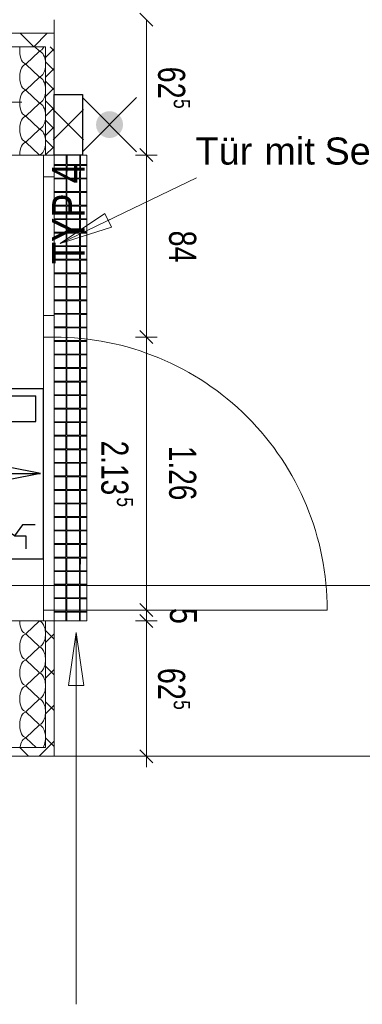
# Model space of a CAD drawing. Extents: x 1101 to 1942, y 41 to 882.
# Tile 16 of 113: x 1474 to 1506, y 99 to 189. Entities that reach past the tile are written whole.
import ezdxf
from ezdxf.lldxf.tags import DXFTag

# ---------------------------------------------------------------- set-up
doc = ezdxf.new("R2010")
doc.units = 0
doc.layers.get('0').update_dxf_attribs({"lineweight": 13})
for name, color, linetype, lineweight in [('Axen', 7, 'Continuous', 25), ('Beschriftung', 7, 'Continuous', 25), ('BI_X_Geometrie', 7, 'Continuous', 13), ('Boden', 7, 'Continuous', 25), ('Fullfläche', 7, 'Continuous', 25), ('Maßlinien', 7, 'Continuous', 25), ('Türen-A03CP7E11H', 7, 'Continuous', 25), ('Wände', 7, 'Continuous', 25)]:
    doc.layers.add(name, color=color, linetype=linetype, lineweight=lineweight)
doc.layers.add('BI_E_Licht', color=7, linetype='Continuous', lineweight=25, true_color=0xff6600)
doc.layers.add('BI_E_Sicherheitsleuchten', color=3, linetype='Continuous', lineweight=25, true_color=0x00ff00)
doc.styles.get("Standard").update_dxf_attribs({"font": 'arial.ttf'})
tags = doc.linetypes.add('ALL_S25', pattern=[0.001, 0, -0.001]).pattern_tags.tags
tags[6:7] = [DXFTag(74, 4), DXFTag(75, 0), DXFTag(340, '0'), DXFTag(46, 1.0), DXFTag(50, 0.0), DXFTag(44, 0.0), DXFTag(45, 0.0)]
tags[4:5] = [DXFTag(74, 4), DXFTag(75, 0), DXFTag(340, '0'), DXFTag(46, 1.0), DXFTag(50, 0.0), DXFTag(44, 0.0), DXFTag(45, 0.0)]
tags = doc.linetypes.add('PUNKT2_S9-A03CP7E21H', pattern=[0.001, 0, -0.001]).pattern_tags.tags
tags[6:7] = [DXFTag(74, 4), DXFTag(75, 0), DXFTag(340, '0'), DXFTag(46, 1.0), DXFTag(50, 0.0), DXFTag(44, 0.0), DXFTag(45, 0.0)]
tags[4:5] = [DXFTag(74, 4), DXFTag(75, 0), DXFTag(340, '0'), DXFTag(46, 1.0), DXFTag(50, 0.0), DXFTag(44, 0.0), DXFTag(45, 0.0)]

# ---------------------------------------------------------------- blocks, each defined once
blk = doc.blocks.new('Referenz-A03CP7E41H', base_point=(1127.794, 89.807))
at = {"layer": 'Axen', "color": 0, "linetype": 'ALL_S25', "lineweight": -2, "ltscale": 0.13}
blk.add_line((1661.783, 121.449), (1222.273, 121.449), dxfattribs=at)
at = {"layer": 'Beschriftung', "color": 0, "lineweight": -2}
for p, q in [((1478.054, 168.79), (1490.637, 174.855)), ((1478.054, 168.79), (1482.164, 171.548)), ((1478.054, 168.79), (1482.164, 171.548)), ((1482.164, 171.548), (1482.772, 170.287)), ((1482.164, 171.548), (1482.772, 170.287)), ((1482.468, 170.918), (1482.783, 171.07)), ((1482.772, 170.287), (1478.054, 168.79)), ((1482.772, 170.287), (1478.054, 168.79)), ((1478.823, 127.967), (1479.523, 132.867)), ((1478.823, 127.967), (1479.523, 132.867)), ((1479.523, 132.867), (1480.223, 127.967)), ((1479.523, 132.867), (1479.523, 98.548)), ((1479.523, 132.867), (1480.223, 127.967)), ((1480.223, 127.967), (1478.823, 127.967)), ((1480.223, 127.967), (1478.823, 127.967)), ((1479.523, 127.967), (1479.523, 127.617))]:
    blk.add_line(p, q, dxfattribs=at)
at = {"layer": 'Boden', "color": 0, "lineweight": -2}
for p, q in [((1480.498, 176.949), (1477.498, 176.949)), ((1477.498, 176.949), (1477.498, 133.949)), ((1478.591, 176.077), (1478.591, 176.949)), ((1478.671, 176.949), (1478.671, 176.077)), ((1479.841, 176.076), (1479.841, 176.949)), ((1479.921, 176.949), (1479.921, 176.076)), ((1480.498, 133.949), (1480.498, 176.949)), ((1477.498, 176.077), (1478.591, 176.077)), ((1478.591, 175.997), (1477.498, 175.997)), ((1478.59, 174.827), (1478.591, 175.997)), ((1478.671, 175.997), (1478.67, 174.827)), ((1478.671, 176.077), (1479.841, 176.076)), ((1479.841, 175.996), (1478.671, 175.997)), ((1479.84, 174.826), (1479.841, 175.996)), ((1479.921, 175.996), (1479.92, 174.826)), ((1479.921, 176.076), (1480.498, 176.076)), ((1480.498, 175.996), (1479.921, 175.996)), ((1477.498, 174.827), (1478.59, 174.827)), ((1478.59, 174.747), (1477.498, 174.747)), ((1478.589, 173.577), (1478.59, 174.747)), ((1478.67, 174.747), (1478.669, 173.577)), ((1478.67, 174.827), (1479.84, 174.826)), ((1479.84, 174.746), (1478.67, 174.747)), ((1479.839, 173.576), (1479.84, 174.746)), ((1479.92, 174.746), (1479.919, 173.576)), ((1479.92, 174.826), (1480.498, 174.826)), ((1480.498, 174.746), (1479.92, 174.746)), ((1477.498, 173.577), (1478.589, 173.577)), ((1478.589, 173.497), (1477.498, 173.497)), ((1478.589, 172.327), (1478.589, 173.497)), ((1478.669, 173.577), (1479.839, 173.576)), ((1479.839, 173.496), (1478.669, 173.497)), ((1478.669, 173.497), (1478.669, 172.327)), ((1479.839, 172.326), (1479.839, 173.496)), ((1479.919, 173.576), (1480.498, 173.576)), ((1480.498, 173.496), (1479.919, 173.496)), ((1479.919, 173.496), (1479.919, 172.326)), ((1477.498, 172.327), (1478.589, 172.327)), ((1478.589, 172.247), (1477.498, 172.247)), ((1478.588, 171.077), (1478.589, 172.247)), ((1478.669, 172.247), (1478.668, 171.077)), ((1478.669, 172.327), (1479.839, 172.326)), ((1479.839, 172.246), (1478.669, 172.247)), ((1479.838, 171.076), (1479.839, 172.246)), ((1479.919, 172.246), (1479.918, 171.076)), ((1479.919, 172.326), (1480.498, 172.326)), ((1480.498, 172.246), (1479.919, 172.246)), ((1477.498, 171.077), (1478.588, 171.077)), ((1478.588, 170.997), (1477.498, 170.997)), ((1478.587, 169.827), (1478.588, 170.997)), ((1478.668, 171.077), (1479.838, 171.076)), ((1479.838, 170.996), (1478.668, 170.997)), ((1478.668, 170.997), (1478.668, 169.827)), ((1479.837, 169.826), (1479.838, 170.996)), ((1479.918, 171.076), (1480.498, 171.076)), ((1480.498, 170.996), (1479.918, 170.996)), ((1479.918, 170.996), (1479.918, 169.826)), ((1477.498, 169.827), (1478.587, 169.827)), ((1478.587, 169.747), (1477.498, 169.747)), ((1478.587, 168.577), (1478.587, 169.747)), ((1479.837, 169.746), (1478.667, 169.747)), ((1478.667, 169.747), (1478.667, 168.577)), ((1478.668, 169.827), (1479.837, 169.826)), ((1479.837, 168.576), (1479.837, 169.746)), ((1480.498, 169.746), (1479.917, 169.746)), ((1479.917, 169.746), (1479.917, 168.576)), ((1479.918, 169.826), (1480.498, 169.826)), ((1477.498, 168.577), (1478.587, 168.577)), ((1478.587, 168.497), (1477.498, 168.497)), ((1478.586, 167.327), (1478.587, 168.497)), ((1478.667, 168.497), (1478.666, 167.327)), ((1478.667, 168.577), (1479.837, 168.576)), ((1479.837, 168.496), (1478.667, 168.497)), ((1479.836, 167.326), (1479.837, 168.496)), ((1479.917, 168.496), (1479.916, 167.326)), ((1479.917, 168.576), (1480.498, 168.576)), ((1480.498, 168.496), (1479.917, 168.496)), ((1477.498, 167.327), (1478.586, 167.327)), ((1478.666, 167.327), (1479.836, 167.326)), ((1479.916, 167.326), (1480.498, 167.326)), ((1478.586, 167.247), (1477.498, 167.247)), ((1478.586, 166.077), (1478.586, 167.247)), ((1479.836, 167.246), (1478.666, 167.247)), ((1478.666, 167.247), (1478.666, 166.077)), ((1479.836, 166.076), (1479.836, 167.246)), ((1480.498, 167.246), (1479.916, 167.246)), ((1479.916, 167.246), (1479.916, 166.076)), ((1477.498, 166.077), (1478.586, 166.077)), ((1478.586, 165.997), (1477.498, 165.997)), ((1478.585, 164.827), (1478.586, 165.997)), ((1478.666, 165.997), (1478.665, 164.827)), ((1478.666, 166.077), (1479.836, 166.076)), ((1479.836, 165.996), (1478.666, 165.997)), ((1479.835, 164.826), (1479.836, 165.996)), ((1480.498, 165.996), (1479.915, 165.996)), ((1479.915, 165.996), (1479.915, 164.826)), ((1479.916, 166.076), (1480.498, 166.076)), ((1477.498, 164.827), (1478.585, 164.827)), ((1478.585, 164.747), (1477.498, 164.747)), ((1478.584, 163.577), (1478.585, 164.747)), ((1478.665, 164.747), (1478.664, 163.577)), ((1478.665, 164.827), (1479.835, 164.826)), ((1479.835, 164.746), (1478.665, 164.747)), ((1479.834, 163.576), (1479.835, 164.746)), ((1479.915, 164.746), (1479.914, 163.576)), ((1479.915, 164.826), (1480.498, 164.826)), ((1480.498, 164.746), (1479.915, 164.746)), ((1477.498, 163.577), (1478.584, 163.577)), ((1478.584, 163.497), (1477.498, 163.497)), ((1478.584, 162.327), (1478.584, 163.497)), ((1478.664, 163.577), (1479.834, 163.576)), ((1479.834, 163.496), (1478.664, 163.497)), ((1478.664, 163.497), (1478.664, 162.327)), ((1479.834, 162.326), (1479.834, 163.496)), ((1479.914, 163.576), (1480.498, 163.576)), ((1480.498, 163.496), (1479.914, 163.496)), ((1479.914, 163.496), (1479.914, 162.326)), ((1477.498, 162.327), (1478.584, 162.327)), ((1478.584, 162.247), (1477.498, 162.247)), ((1478.583, 161.077), (1478.584, 162.247)), ((1478.664, 162.247), (1478.663, 161.077)), ((1478.664, 162.327), (1479.834, 162.326)), ((1479.834, 162.246), (1478.664, 162.247)), ((1479.833, 161.076), (1479.834, 162.246)), ((1479.914, 162.246), (1479.913, 161.076)), ((1479.914, 162.326), (1480.498, 162.326)), ((1480.498, 162.246), (1479.914, 162.246)), ((1477.498, 161.077), (1478.583, 161.077)), ((1478.583, 160.997), (1477.498, 160.997)), ((1478.582, 159.827), (1478.583, 160.997)), ((1478.663, 160.997), (1478.662, 159.827)), ((1478.663, 161.077), (1479.833, 161.076)), ((1479.833, 160.996), (1478.663, 160.997)), ((1479.832, 159.826), (1479.833, 160.996)), ((1479.913, 160.996), (1479.912, 159.826)), ((1479.913, 161.076), (1480.498, 161.076)), ((1480.498, 160.996), (1479.913, 160.996)), ((1477.498, 159.827), (1478.582, 159.827)), ((1478.582, 159.747), (1477.498, 159.747)), ((1478.582, 158.577), (1478.582, 159.747)), ((1478.662, 159.827), (1479.832, 159.826)), ((1479.832, 159.746), (1478.662, 159.747)), ((1478.662, 159.747), (1478.662, 158.577)), ((1479.832, 158.576), (1479.832, 159.746)), ((1479.912, 159.826), (1480.498, 159.826)), ((1480.498, 159.746), (1479.912, 159.746)), ((1479.912, 159.746), (1479.912, 158.576)), ((1477.498, 158.577), (1478.582, 158.577)), ((1478.582, 158.497), (1477.498, 158.497)), ((1478.581, 157.327), (1478.582, 158.497)), ((1478.662, 158.497), (1478.661, 157.327)), ((1478.662, 158.577), (1479.832, 158.576)), ((1479.832, 158.496), (1478.662, 158.497)), ((1479.831, 157.326), (1479.832, 158.496)), ((1479.912, 158.496), (1479.911, 157.326)), ((1479.912, 158.576), (1480.498, 158.576)), ((1480.498, 158.496), (1479.912, 158.496)), ((1477.498, 157.327), (1478.581, 157.327)), ((1478.661, 157.327), (1479.831, 157.326)), ((1479.911, 157.326), (1480.498, 157.326)), ((1478.581, 157.247), (1477.498, 157.247)), ((1478.58, 156.077), (1478.581, 157.247)), ((1478.661, 157.247), (1478.66, 156.077)), ((1479.831, 157.246), (1478.661, 157.247)), ((1479.83, 156.076), (1479.831, 157.246)), ((1479.911, 157.246), (1479.91, 156.076)), ((1480.498, 157.246), (1479.911, 157.246)), ((1477.498, 156.077), (1478.58, 156.077)), ((1478.58, 155.997), (1477.498, 155.997)), ((1478.58, 154.827), (1478.58, 155.997)), ((1478.66, 156.077), (1479.83, 156.076)), ((1479.83, 155.996), (1478.66, 155.997)), ((1478.66, 155.997), (1478.66, 154.827)), ((1479.83, 154.826), (1479.83, 155.996)), ((1479.91, 156.076), (1480.498, 156.076)), ((1480.498, 155.996), (1479.91, 155.996)), ((1479.91, 155.996), (1479.91, 154.826)), ((1477.498, 154.827), (1478.58, 154.827)), ((1478.58, 154.747), (1477.498, 154.747)), ((1478.579, 153.577), (1478.58, 154.747)), ((1478.66, 154.747), (1478.659, 153.577)), ((1478.66, 154.827), (1479.83, 154.826)), ((1479.83, 154.746), (1478.66, 154.747)), ((1479.829, 153.576), (1479.83, 154.746)), ((1479.91, 154.746), (1479.909, 153.576)), ((1479.91, 154.826), (1480.498, 154.826)), ((1480.498, 154.746), (1479.91, 154.746)), ((1477.498, 153.577), (1478.579, 153.577)), ((1478.579, 153.497), (1477.498, 153.497)), ((1478.579, 152.327), (1478.579, 153.497)), ((1478.659, 153.577), (1479.829, 153.576)), ((1479.829, 153.496), (1478.659, 153.497)), ((1478.659, 153.497), (1478.659, 152.327)), ((1479.829, 152.326), (1479.829, 153.496)), ((1479.909, 153.496), (1479.908, 152.326)), ((1479.909, 153.576), (1480.498, 153.576)), ((1480.498, 153.496), (1479.909, 153.496)), ((1477.498, 152.327), (1478.579, 152.327)), ((1478.578, 152.247), (1477.498, 152.247)), ((1478.578, 151.077), (1478.578, 152.247)), ((1479.828, 152.246), (1478.658, 152.247)), ((1478.658, 152.247), (1478.658, 151.077)), ((1478.659, 152.327), (1479.829, 152.326)), ((1479.828, 151.076), (1479.828, 152.246)), ((1479.908, 152.326), (1480.498, 152.326)), ((1480.498, 152.246), (1479.908, 152.246)), ((1479.908, 152.246), (1479.908, 151.076)), ((1477.498, 151.077), (1478.578, 151.077)), ((1478.578, 150.997), (1477.498, 150.997)), ((1478.577, 149.827), (1478.578, 150.997)), ((1478.658, 150.997), (1478.657, 149.827)), ((1478.658, 151.077), (1479.828, 151.076)), ((1479.828, 150.996), (1478.658, 150.997)), ((1479.827, 149.826), (1479.828, 150.996)), ((1479.908, 150.996), (1479.907, 149.826)), ((1479.908, 151.076), (1480.498, 151.076)), ((1480.498, 150.996), (1479.908, 150.996)), ((1477.498, 149.827), (1478.577, 149.827)), ((1478.577, 149.747), (1477.498, 149.747)), ((1478.577, 148.577), (1478.577, 149.747)), ((1478.657, 149.827), (1479.827, 149.826)), ((1479.827, 149.746), (1478.657, 149.747)), ((1478.657, 149.747), (1478.657, 148.577)), ((1479.827, 148.576), (1479.827, 149.746)), ((1479.907, 149.826), (1480.498, 149.826)), ((1480.498, 149.746), (1479.907, 149.746)), ((1479.907, 149.746), (1479.907, 148.576)), ((1477.498, 148.577), (1478.577, 148.577)), ((1478.577, 148.497), (1477.498, 148.497)), ((1478.576, 147.327), (1478.577, 148.497)), ((1478.657, 148.497), (1478.656, 147.327)), ((1478.657, 148.577), (1479.827, 148.576)), ((1479.827, 148.496), (1478.657, 148.497)), ((1479.826, 147.326), (1479.827, 148.496)), ((1479.907, 148.496), (1479.906, 147.326)), ((1479.907, 148.576), (1480.498, 148.576)), ((1480.498, 148.496), (1479.907, 148.496)), ((1477.498, 147.327), (1478.576, 147.327)), ((1478.656, 147.327), (1479.826, 147.326)), ((1479.906, 147.326), (1480.498, 147.326)), ((1478.576, 147.247), (1477.498, 147.247)), ((1478.575, 146.077), (1478.576, 147.247)), ((1478.656, 147.247), (1478.655, 146.077)), ((1479.826, 147.246), (1478.656, 147.247)), ((1479.825, 146.076), (1479.826, 147.246)), ((1479.906, 147.246), (1479.905, 146.076)), ((1480.498, 147.246), (1479.906, 147.246)), ((1477.498, 146.077), (1478.575, 146.077)), ((1478.575, 145.997), (1477.498, 145.997)), ((1478.575, 144.827), (1478.575, 145.997)), ((1478.655, 146.077), (1479.825, 146.076)), ((1479.825, 145.996), (1478.655, 145.997)), ((1478.655, 145.997), (1478.655, 144.827)), ((1479.825, 144.826), (1479.825, 145.996)), ((1479.905, 146.076), (1480.498, 146.076)), ((1480.498, 145.996), (1479.905, 145.996)), ((1479.905, 145.996), (1479.905, 144.826)), ((1477.498, 144.827), (1478.575, 144.827)), ((1478.575, 144.747), (1477.498, 144.747)), ((1478.574, 143.577), (1478.575, 144.747)), ((1478.655, 144.747), (1478.654, 143.577)), ((1478.655, 144.827), (1479.825, 144.826)), ((1479.825, 144.746), (1478.655, 144.747)), ((1479.824, 143.576), (1479.825, 144.746)), ((1479.905, 144.746), (1479.904, 143.576)), ((1479.905, 144.826), (1480.498, 144.826)), ((1480.498, 144.746), (1479.905, 144.746)), ((1477.498, 143.577), (1478.574, 143.577)), ((1478.574, 143.497), (1477.498, 143.497)), ((1478.573, 142.327), (1478.574, 143.497)), ((1478.654, 143.497), (1478.653, 142.327)), ((1478.654, 143.577), (1479.824, 143.576)), ((1479.824, 143.496), (1478.654, 143.497)), ((1479.823, 142.326), (1479.824, 143.496)), ((1479.904, 143.496), (1479.903, 142.326)), ((1479.904, 143.576), (1480.498, 143.576)), ((1480.498, 143.496), (1479.904, 143.496)), ((1477.498, 142.327), (1478.573, 142.327)), ((1478.573, 142.247), (1477.498, 142.247)), ((1478.573, 141.077), (1478.573, 142.247)), ((1478.653, 142.327), (1479.823, 142.326)), ((1479.823, 142.246), (1478.653, 142.247)), ((1478.653, 142.247), (1478.653, 141.077)), ((1479.823, 141.076), (1479.823, 142.246)), ((1479.903, 142.326), (1480.498, 142.326)), ((1480.498, 142.246), (1479.903, 142.246)), ((1479.903, 142.246), (1479.903, 141.076)), ((1477.498, 141.077), (1478.573, 141.077)), ((1478.573, 140.997), (1477.498, 140.997)), ((1478.572, 139.827), (1478.573, 140.997)), ((1478.653, 140.997), (1478.652, 139.827)), ((1478.653, 141.077), (1479.823, 141.076)), ((1479.823, 140.996), (1478.653, 140.997)), ((1479.822, 139.826), (1479.823, 140.996)), ((1479.903, 140.996), (1479.902, 139.826)), ((1479.903, 141.076), (1480.498, 141.076)), ((1480.498, 140.996), (1479.903, 140.996)), ((1477.498, 139.827), (1478.572, 139.827)), ((1478.572, 139.747), (1477.498, 139.747)), ((1478.571, 138.577), (1478.572, 139.747)), ((1478.652, 139.747), (1478.651, 138.577)), ((1478.652, 139.827), (1479.822, 139.826)), ((1479.822, 139.746), (1478.652, 139.747)), ((1479.821, 138.576), (1479.822, 139.746)), ((1479.902, 139.746), (1479.901, 138.576)), ((1479.902, 139.826), (1480.498, 139.826)), ((1480.498, 139.746), (1479.902, 139.746)), ((1477.498, 138.577), (1478.571, 138.577)), ((1478.571, 138.497), (1477.498, 138.497)), ((1478.571, 137.327), (1478.571, 138.497)), ((1478.651, 138.577), (1479.821, 138.576)), ((1479.821, 138.496), (1478.651, 138.497)), ((1478.651, 138.497), (1478.651, 137.327)), ((1479.821, 137.326), (1479.821, 138.496)), ((1479.901, 138.576), (1480.498, 138.576)), ((1480.498, 138.496), (1479.901, 138.496)), ((1479.901, 138.496), (1479.901, 137.326)), ((1477.498, 137.327), (1478.571, 137.327)), ((1478.651, 137.327), (1479.821, 137.326)), ((1479.901, 137.326), (1480.498, 137.326)), ((1478.571, 137.247), (1477.498, 137.247)), ((1478.57, 136.077), (1478.571, 137.247)), ((1478.651, 137.247), (1478.65, 136.077)), ((1479.821, 137.246), (1478.651, 137.247)), ((1479.82, 136.076), (1479.821, 137.246)), ((1479.901, 137.246), (1479.9, 136.076)), ((1480.498, 137.246), (1479.901, 137.246)), ((1477.498, 136.077), (1478.57, 136.077)), ((1478.57, 135.997), (1477.498, 135.997)), ((1478.57, 134.827), (1478.57, 135.997)), ((1478.65, 136.077), (1479.82, 136.076)), ((1479.82, 135.996), (1478.65, 135.997)), ((1478.65, 135.997), (1478.65, 134.827)), ((1479.82, 134.826), (1479.82, 135.996)), ((1479.9, 136.076), (1480.498, 136.076)), ((1480.498, 135.996), (1479.9, 135.996)), ((1479.9, 135.996), (1479.9, 134.826)), ((1477.498, 134.827), (1478.57, 134.827)), ((1478.569, 134.747), (1477.498, 134.747)), ((1478.569, 133.949), (1478.569, 134.747)), ((1479.819, 134.746), (1478.649, 134.747)), ((1478.649, 134.747), (1478.649, 133.949)), ((1478.65, 134.827), (1479.82, 134.826)), ((1479.819, 133.949), (1479.819, 134.746)), ((1479.9, 134.746), (1479.899, 133.949)), ((1479.9, 134.826), (1480.498, 134.826)), ((1480.498, 134.746), (1479.9, 134.746)), ((1477.498, 133.949), (1480.498, 133.949))]:
    blk.add_line(p, q, dxfattribs=at)
at = {"layer": 'Fullfläche', "color": 0, "lineweight": -2}
for p, q in [((1475.595, 186.957), (1474.354, 188.198)), ((1475.601, 186.957), (1476.841, 188.198)), ((1474.898, 185.373), (1476.098, 186.525)), ((1475.59, 186.948), (1475.595, 186.953)), ((1475.606, 186.948), (1475.601, 186.953)), ((1476.098, 186.573), (1475.706, 186.949)), ((1477.398, 186.655), (1476.698, 185.956)), ((1477.398, 186.659), (1477.108, 186.949)), ((1477.498, 186.757), (1477.4, 186.659)), ((1477.498, 186.557), (1477.4, 186.655)), ((1477.398, 184.858), (1476.698, 185.558)), ((1476.098, 184.173), (1474.898, 185.325)), ((1477.398, 184.855), (1476.698, 184.156)), ((1477.498, 184.957), (1477.4, 184.858)), ((1477.498, 184.757), (1477.4, 184.855)), ((1474.898, 182.973), (1476.098, 184.125)), ((1477.398, 183.058), (1476.698, 183.758)), ((1476.098, 181.773), (1474.898, 182.925)), ((1477.398, 183.055), (1476.698, 182.356)), ((1477.498, 183.157), (1477.4, 183.058)), ((1477.498, 182.957), (1477.4, 183.055)), ((1477.398, 181.259), (1476.698, 181.958)), ((1474.898, 180.573), (1476.098, 181.725)), ((1477.398, 181.255), (1476.698, 180.556)), ((1477.498, 181.357), (1477.4, 181.259)), ((1477.498, 181.157), (1477.4, 181.255)), ((1476.098, 179.373), (1474.898, 180.525)), ((1477.398, 179.459), (1476.698, 180.158)), ((1474.898, 178.173), (1476.098, 179.325)), ((1477.398, 179.455), (1476.698, 178.756)), ((1477.498, 179.557), (1477.4, 179.459)), ((1477.498, 179.357), (1477.4, 179.455)), ((1477.398, 177.659), (1476.698, 178.358)), ((1476.098, 176.973), (1474.898, 178.125)), ((1477.398, 177.655), (1476.698, 176.956)), ((1477.498, 177.757), (1477.4, 177.659)), ((1477.498, 177.557), (1477.4, 177.655)), ((1476.098, 133.925), (1474.898, 132.773)), ((1474.898, 132.725), (1476.098, 131.573)), ((1477.498, 132.259), (1476.698, 133.058)), ((1477.498, 132.754), (1476.698, 131.955)), ((1476.098, 131.525), (1474.898, 130.373)), ((1474.898, 130.325), (1476.098, 129.173)), ((1476.098, 129.125), (1474.898, 127.973)), ((1477.498, 128.959), (1476.698, 129.758)), ((1477.498, 129.454), (1476.698, 128.655)), ((1474.898, 127.925), (1476.098, 126.773)), ((1476.098, 126.725), (1474.898, 125.573)), ((1477.498, 125.659), (1476.698, 126.458)), ((1474.898, 125.525), (1476.098, 124.373)), ((1477.498, 126.154), (1476.698, 125.355)), ((1476.098, 124.325), (1474.898, 123.173)), ((1474.898, 123.125), (1475.81, 122.249)), ((1477.498, 122.854), (1476.091, 121.449)), ((1477.498, 122.359), (1476.698, 123.158)), ((1475.109, 121.449), (1474.308, 122.249))]:
    blk.add_line(p, q, dxfattribs=at)
for centre, major_axis, start_param, end_param in [((1474.898, 186.549), (0, 1.176), 1.223713, 1.570796), ((1474.898, 186.549), (0, 1.176), 1.570796, 3.141593), ((1476.098, 187.749), (0, 1.176), 3.141593, 3.964269), ((1476.098, 185.349), (0, 1.176), 3.141593, 6.283185), ((1474.898, 184.149), (0, 1.176), 0, 1.570796), ((1474.898, 184.149), (0, 1.176), 1.570796, 3.141593), ((1476.098, 182.949), (0, 1.176), 3.141593, 6.283185), ((1474.898, 181.749), (0, 1.176), 0, 1.570796), ((1474.898, 181.749), (0, 1.176), 1.570796, 3.141593), ((1476.098, 180.549), (0, 1.176), 3.141593, 6.283185), ((1474.898, 179.349), (0, 1.176), 0, 1.570796), ((1474.898, 179.349), (0, 1.176), 1.570796, 3.141593), ((1476.098, 178.149), (0, 1.176), 3.141593, 6.283185), ((1474.898, 176.949), (0, 1.176), 0, 1.570796), ((1474.898, 133.949), (0, -1.176), 4.712389, 6.283185), ((1476.098, 132.749), (0, -1.176), 0, 3.141593), ((1474.898, 131.549), (0, -1.176), 3.141593, 4.712389), ((1474.898, 131.549), (0, -1.176), 4.712389, 6.283185), ((1476.098, 130.349), (0, -1.176), 0, 3.141593), ((1474.898, 129.149), (0, -1.176), 3.141593, 4.712389), ((1474.898, 129.149), (0, -1.176), 4.712389, 6.283185), ((1476.098, 127.949), (0, -1.176), 0, 3.141593), ((1474.898, 126.749), (0, -1.176), 3.141593, 4.712389), ((1474.898, 126.749), (0, -1.176), 4.712389, 6.283185), ((1476.098, 125.549), (0, -1.176), 0, 3.141593), ((1474.898, 124.349), (0, -1.176), 3.141593, 4.712389), ((1474.898, 124.349), (0, -1.176), 4.712389, 6.283185), ((1476.098, 123.149), (0, -1.176), 0.699324, 3.141593), ((1474.898, 121.949), (0, -1.176), 3.141593, 4.454389)]:
    blk.add_ellipse(centre, major_axis=major_axis, ratio=0.5, start_param=start_param, end_param=end_param, dxfattribs=at)
at = {"layer": 'Maßlinien', "color": 0, "lineweight": -2}
for p, q in [((1486.598, 188.849), (1485.398, 190.049)), ((1485.998, 176.949), (1485.998, 189.449)), ((1473.498, 181.822), (1474.498, 181.822)), ((1486.598, 176.349), (1485.398, 177.549)), ((1485.998, 176.949), (1484.998, 176.949)), ((1485.998, 176.949), (1486.998, 176.949)), ((1485.998, 160.149), (1485.998, 176.949)), ((1485.998, 160.149), (1484.998, 160.149)), ((1486.598, 159.549), (1485.398, 160.749)), ((1485.998, 160.149), (1486.998, 160.149)), ((1485.998, 134.949), (1485.998, 160.149)), ((1486.598, 134.349), (1485.398, 135.549)), ((1485.998, 134.949), (1484.998, 134.949)), ((1486.598, 133.349), (1485.398, 134.549)), ((1485.998, 134.949), (1486.998, 134.949)), ((1485.998, 134.057), (1485.998, 134.949)), ((1485.998, 133.949), (1484.998, 133.949)), ((1485.998, 133.949), (1485.998, 134.057)), ((1485.998, 133.949), (1486.998, 133.949)), ((1485.998, 133.418), (1485.998, 133.949)), ((1485.998, 121.449), (1485.998, 133.418)), ((1486.598, 120.849), (1485.398, 122.049)), ((1485.998, 121.449), (1484.998, 121.449)), ((1485.998, 121.449), (1486.998, 121.449)), ((1485.998, 121.449), (1485.998, 120.449))]:
    blk.add_line(p, q, dxfattribs=at)
at = {"layer": 'Türen-A03CP7E11H', "color": 0, "lineweight": -2}
for p, q in [((1476.498, 176.949), (1476.498, 160.149)), ((1477.498, 160.149), (1477.498, 176.949)), ((1477.498, 174.949), (1476.498, 174.949)), ((1476.498, 162.149), (1477.498, 162.149)), ((1477.498, 160.149), (1476.498, 160.149)), ((1477.498, 134.949), (1476.498, 134.949)), ((1476.498, 134.949), (1476.498, 133.949)), ((1477.498, 134.949), (1502.698, 134.949)), ((1477.498, 133.949), (1477.498, 134.949))]:
    blk.add_line(p, q, dxfattribs=at)
at = {"layer": 'Türen-A03CP7E11H', "color": 0, "linetype": 'PUNKT2_S9-A03CP7E21H', "lineweight": -2, "ltscale": 0.13}
for p, q in [((1476.498, 160.149), (1476.498, 134.949)), ((1477.498, 134.949), (1477.498, 160.149))]:
    blk.add_line(p, q, dxfattribs=at)
at = {"layer": 'Türen-A03CP7E11H', "color": 0, "lineweight": -2}
blk.add_ellipse((1477.498, 134.949), major_axis=(25.2, 0), ratio=1, start_param=0, end_param=1.570797, dxfattribs=at)
at = {"layer": 'Wände', "color": 0, "lineweight": -2}
for p, q in [((1477.498, 176.949), (1477.498, 189.449)), ((1469.998, 188.199), (1477.498, 188.198)), ((1469.998, 186.949), (1476.698, 186.949)), ((1476.698, 176.949), (1476.698, 186.949)), ((1473.498, 176.949), (1477.498, 176.949)), ((1477.498, 133.949), (1473.498, 133.949)), ((1476.698, 133.949), (1476.698, 122.249)), ((1477.498, 121.449), (1477.498, 133.949)), ((1476.698, 122.249), (1303.098, 122.249)), ((1473.498, 121.449), (1477.498, 121.449))]:
    blk.add_line(p, q, dxfattribs=at)
at = {"layer": 'Beschriftung', "color": 0, "lineweight": -2, "char_height": 2.49999, "attachment_point": 1, "rotation": 359.99316}
for s, insert in [('{\\fArial;Tür}', (1490.536, 178.573)), ('{\\fArial;mit}', (1496.893, 178.572)), ('{\\fArial;Seitenteil,}', (1502.446, 178.571))]:
    blk.add_mtext(s, dxfattribs=dict(at, insert=insert))
at = {"layer": 'Maßlinien', "color": 0, "lineweight": -2, "attachment_point": 1, "rotation": 270.00001}
for s, insert, char_height in [('{\\W0.76;\\fArial;62}', (1489.581, 185.109), 2.49999), ('{\\W0.76;\\fArial;5}', (1490.023, 182.121), 1.5), ('{\\W0.76;\\fArial;84}', (1490.599, 169.978), 2.49999), ('{\\W0.74;\\fArial;2.13}', (1484.336, 150.579), 2.49999), ('{\\W0.74;\\fArial;1.26}', (1490.599, 150.102), 2.49999), ('{\\W0.76;\\fArial;5}', (1484.779, 145.351), 1.5), ('{\\W0.76;\\fArial;5}', (1490.672, 135.141), 2.49999), ('{\\W0.76;\\fArial;62}', (1489.581, 129.609), 2.49999), ('{\\W0.76;\\fArial;5}', (1490.023, 126.621), 1.5)]:
    blk.add_mtext(s, dxfattribs=dict(at, insert=insert, char_height=char_height))
blk = doc.blocks.new('Fluchtwegleuchte unten-A03CP7IE1H', base_point=(1470.864, 139.681))
at = {"color": 0, "lineweight": -2}
for p, q in [((1470.863, 155.413), (1476.498, 155.413)), ((1470.863, 139.681), (1470.863, 155.413)), ((1471.553, 154.723), (1475.808, 154.723)), ((1471.553, 152.362), (1471.553, 154.723)), ((1475.808, 152.362), (1475.808, 154.723)), ((1476.498, 139.681), (1476.498, 155.413)), ((1471.553, 152.362), (1475.808, 152.362)), ((1471.149, 147.547), (1476.213, 147.547)), ((1476.213, 147.547), (1473.275, 148.142)), ((1473.275, 146.953), (1473.275, 148.142)), ((1476.213, 147.547), (1473.275, 146.953)), ((1473.176, 142.698), (1473.176, 143.742)), ((1474.57, 142.814), (1473.828, 141.789)), ((1475.742, 142.814), (1474.57, 142.814)), ((1473.828, 141.789), (1472.459, 142.698)), ((1472.459, 142.698), (1472.459, 141.754)), ((1472.459, 142.698), (1473.176, 142.698)), ((1472.459, 141.754), (1472.992, 141.303)), ((1473.828, 141.789), (1474.884, 141.789)), ((1474.884, 141.789), (1474.884, 140.587)), ((1470.863, 139.681), (1476.498, 139.681))]:
    blk.add_line(p, q, dxfattribs=at)
for major_axis in [(0, 0.312), (0, -0.312)]:
    blk.add_ellipse((1472.229, 142.93), major_axis=major_axis, ratio=1, start_param=0, end_param=3.141593, dxfattribs=at)
blk = doc.blocks.new('Sicherheitsbel. (Bereitschaftsschaltung)-A03CP7J81H', base_point=(1480.094, 177.258))
at = {"lineweight": -2}
blk.add_hatch(color=0, dxfattribs=at).paths.add_polyline_path([(1481.346, 179.762), (1481.391, 180.085), (1481.517, 180.384), (1481.716, 180.642), (1481.975, 180.839), (1482.276, 180.963), (1482.598, 181.005), (1482.921, 180.963), (1483.222, 180.839), (1483.48, 180.642), (1483.679, 180.384), (1483.806, 180.085), (1483.85, 179.762), (1483.806, 179.44), (1483.679, 179.14), (1483.48, 178.883), (1483.222, 178.686), (1482.921, 178.562), (1482.598, 178.519), (1482.276, 178.562), (1481.975, 178.686), (1481.716, 178.883), (1481.517, 179.14), (1481.391, 179.44)])
at = {"color": 0, "lineweight": -2}
for p, q in [((1480.094, 177.258), (1485.094, 182.258)), ((1480.094, 182.258), (1485.094, 177.258))]:
    blk.add_line(p, q, dxfattribs=at)
blk = doc.blocks.new('BEGA Wandleuchte Außen-A03CP7JA1H', base_point=(1477.398, 176.953))
at = {"color": 0, "lineweight": -2}
for p, q in [((1477.498, 182.553), (1480.098, 182.553)), ((1477.498, 176.953), (1477.498, 182.553)), ((1480.098, 182.553), (1480.098, 176.953)), ((1477.398, 181.153), (1480.198, 178.353)), ((1477.398, 178.353), (1480.198, 181.153)), ((1480.098, 176.953), (1477.498, 176.953))]:
    blk.add_line(p, q, dxfattribs=at)

msp = doc.modelspace()

# ---------------------------------------------------------------- linework, layer by layer
at = {"layer": 'BI_X_Geometrie', "color": 7, "ltscale": 0.13}
msp.add_line((1669.028, 137.21), (1458.907, 137.21), dxfattribs=at)

# ---------------------------------------------------------------- block references
at = {"color": 251, "lineweight": 13, "ltscale": 0.13, "true_color": 0x5f5f5f}
msp.add_blockref('Referenz-A03CP7E41H', (1127.794, 89.807), dxfattribs=at)
at = {"layer": 'BI_E_Licht', "linetype": 'Continuous', "ltscale": 0.25}
msp.add_blockref('BEGA Wandleuchte Außen-A03CP7JA1H', (1477.398, 176.953), dxfattribs=at)
at = {"layer": 'BI_E_Sicherheitsleuchten', "linetype": 'Continuous', "ltscale": 0.25}
msp.add_blockref('Sicherheitsbel. (Bereitschaftsschaltung)-A03CP7J81H', (1480.094, 177.258), dxfattribs=at)
at = {"layer": 'BI_E_Sicherheitsleuchten', "color": 3, "linetype": 'Continuous', "ltscale": 0.25, "true_color": 0x00ff00}
msp.add_blockref('Fluchtwegleuchte unten-A03CP7IE1H', (1470.864, 139.681), dxfattribs=at)

# ---------------------------------------------------------------- texts
at = {"layer": 'BI_E_Licht', "ltscale": 0.25, "insert": (1477.298, 166.88), "char_height": 3, "attachment_point": 1, "rotation": 90}
msp.add_mtext('{\\W0.8;\\fArial;TYP 4}', dxfattribs=at)

doc.saveas('drawing.dxf')
